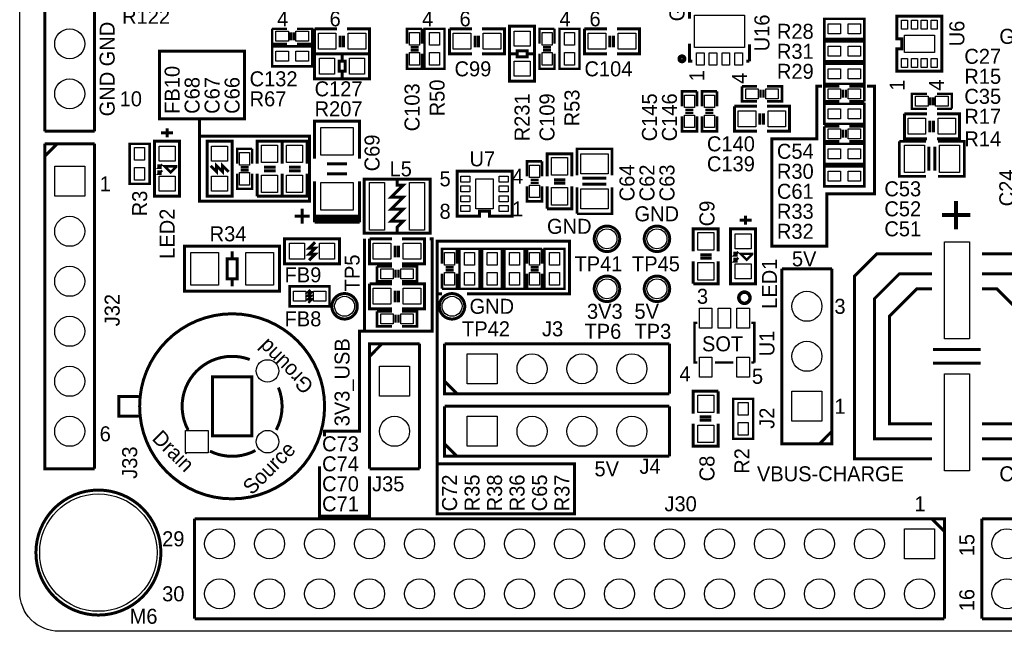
# Model space of a CAD drawing. Extents: x 0 to 83, y 0 to 145.
# Tile 1 of 12: x 0 to 50, y 0 to 31. Entities that reach past the tile are written whole.
import ezdxf

# ---------------------------------------------------------------- set-up
doc = ezdxf.new("R2010")
doc.units = 0
for name, color, linetype in [('BG_OUTLINE', 7, 'CONTINUOUS'), ('BG_SILKSCREEN_TOP', 7, 'CONTINUOUS'), ('PG_SILKSCREEN_TOP', 7, 'CONTINUOUS'), ('PIN_TOP', 12, 'CONTINUOUS'), ('RD_SILKSCREEN_TOP', 7, 'CONTINUOUS')]:
    doc.layers.add(name, color=color, linetype=linetype)

msp = doc.modelspace()

# ---------------------------------------------------------------- linework, layer by layer
at = {"layer": 'BG_OUTLINE'}
msp.add_lwpolyline([(1.999996, 139.999974), (78.068424, 139.999974, -0.414214), (80.06842, 137.999978), (80.06842, 1.999996, -0.414214), (78.068424, 0), (1.999996, 0, -0.414214), (0, 1.999996), (0, 56.291734)], format="xyb", dxfattribs=at)
at = {"layer": 'BG_SILKSCREEN_TOP', "const_width": 0.1524}
for points in [[(9.144, 25.146), (9.144, 26.035), (7.112, 26.035), (7.112, 29.464), (11.43, 29.464), (11.43, 26.035), (9.144, 26.035)], [(40.767, 27.686), (40.513, 27.686), (40.513, 25.019), (38.227, 25.019), (38.227, 19.558), (38.989, 19.558)], [(38.481, 19.558), (41.021, 19.558), (41.021, 22.225), (43.434, 22.225), (43.434, 27.686), (43.053, 27.686)], [(14.605, 21.844), (9.144, 21.844), (9.144, 25.146), (14.732, 25.146), (14.732, 21.844), (14.605, 21.844)], [(17.526, 19.939), (17.526, 15.24), (20.955, 15.24), (20.955, 19.939), (20.828, 19.939)], [(22.733, 17.145), (27.94, 17.145), (27.94, 19.812), (21.209, 19.812), (21.209, 17.145), (21.463, 17.145)], [(21.209, 17.145), (21.209, 5.969), (28.194, 5.969), (28.194, 8.509), (21.209, 8.509)], [(17.526, 15.24), (17.272, 15.24), (17.272, 10.16), (15.494, 10.16), (15.494, 9.906)], [(17.78, 7.874), (17.78, 5.842), (15.24, 5.842), (15.24, 8.382)]]:
    msp.add_lwpolyline(points, dxfattribs=at)
at = {"layer": 'PG_SILKSCREEN_TOP'}
for points, const_width in [([(1.27, 25.4), (1.27, 52.07), (3.81, 52.07)], 0.1524), ([(3.81, 52.07), (3.81, 25.4)], 0.1524), ([(34.1884, 32.004), (34.036, 32.004), (34.036, 31.115)], 0.1524), ([(42.926, 30.099), (40.894, 30.099), (40.894, 31.115), (42.926, 31.115), (42.926, 30.099)], 0.127), ([(46.228, 31.242), (44.577, 31.242), (44.577, 30.099), (44.831, 30.099), (44.831, 29.591), (44.577, 29.591), (44.577, 28.448), (46.863, 28.448), (46.863, 31.242), (46.228, 31.242)], 0.1524), ([(12.827, 30.607), (13.589, 30.607)], 0.127), ([(13.589, 29.845), (12.827, 29.845), (12.827, 30.607)], 0.127), ([(14.097, 30.607), (14.859, 30.607), (14.859, 29.845), (14.097, 29.845)], 0.127), ([(14.986, 30.607), (16.129, 30.607)], 0.1524), ([(16.129, 29.337), (14.986, 29.337), (14.986, 30.607)], 0.1524), ([(16.637, 30.607), (17.78, 30.607), (17.78, 29.337), (16.637, 29.337)], 0.1524), ([(19.685, 29.845), (19.685, 30.607), (20.447, 30.607)], 0.127), ([(20.447, 30.607), (20.447, 29.845)], 0.127), ([(21.59, 30.607), (21.59, 28.575), (20.574, 28.575), (20.574, 30.607), (21.59, 30.607)], 0.127), ([(21.844, 30.607), (22.987, 30.607)], 0.1524), ([(22.987, 29.337), (21.844, 29.337), (21.844, 30.607)], 0.1524), ([(23.495, 30.607), (24.638, 30.607), (24.638, 29.337), (23.495, 29.337)], 0.1524), ([(24.892, 27.94), (24.892, 30.734), (26.162, 30.734), (26.162, 27.94), (24.892, 27.94)], 0.1524), ([(26.416, 29.845), (26.416, 30.607), (27.178, 30.607)], 0.127), ([(27.178, 30.607), (27.178, 29.845)], 0.127), ([(28.448, 30.607), (28.448, 28.575), (27.432, 28.575), (27.432, 30.607), (28.448, 30.607)], 0.127), ([(28.702, 30.607), (29.845, 30.607)], 0.1524), ([(29.845, 29.337), (28.702, 29.337), (28.702, 30.607)], 0.1524), ([(30.353, 30.607), (31.496, 30.607), (31.496, 29.337), (30.353, 29.337)], 0.1524), ([(13.7668, 30.4292), (13.7668, 30.0228)], 0.127), ([(13.9192, 30.4292), (13.9192, 30.0228)], 0.127), ([(16.2814, 30.2514), (16.2814, 29.6672)], 0.1524), ([(16.4592, 30.2514), (16.4592, 29.6672)], 0.1524), ([(23.1394, 30.2514), (23.1394, 29.6672)], 0.1524), ([(23.3172, 30.2514), (23.3172, 29.6672)], 0.1524), ([(29.9974, 30.2514), (29.9974, 29.6672)], 0.1524), ([(30.1752, 30.2514), (30.1752, 29.6672)], 0.1524), ([(42.926, 28.956), (40.894, 28.956), (40.894, 29.972), (42.926, 29.972), (42.926, 28.956)], 0.127), ([(12.827, 29.718), (14.859, 29.718), (14.859, 28.702), (12.827, 28.702), (12.827, 29.718)], 0.127), ([(20.2692, 29.6672), (19.8628, 29.6672)], 0.127), ([(20.2692, 29.5148), (19.8628, 29.5148)], 0.127), ([(24.9428, 29.337), (25.273, 29.337), (25.273, 29.1846), (25.781, 29.1846), (25.781, 29.4894), (25.273, 29.4894), (25.273, 29.337)], 0.1524), ([(27.0002, 29.6672), (26.5938, 29.6672)], 0.127), ([(27.0002, 29.5148), (26.5938, 29.5148)], 0.127), ([(34.036, 29.845), (34.036, 28.956), (34.1884, 28.956)], 0.1524), ([(37.084, 28.956), (37.084, 29.8196)], 0.1524), ([(17.78, 28.067), (14.986, 28.067), (14.986, 29.337), (17.78, 29.337), (17.78, 28.067)], 0.1524), ([(16.383, 28.1178), (16.383, 28.448), (16.5354, 28.448), (16.5354, 28.956), (16.2306, 28.956), (16.2306, 28.448), (16.383, 28.448)], 0.1524), ([(16.383, 28.956), (16.383, 29.337)], 0.1524), ([(20.447, 29.337), (20.447, 28.575), (19.685, 28.575), (19.685, 29.337)], 0.127), ([(25.781, 29.337), (26.162, 29.337)], 0.1524), ([(27.178, 29.337), (27.178, 28.575), (26.416, 28.575), (26.416, 29.337)], 0.127), ([(36.9316, 28.956), (37.084, 28.956)], 0.1524), ([(42.926, 27.813), (40.894, 27.813), (40.894, 28.829), (42.926, 28.829), (42.926, 27.813)], 0.127), ([(36.703, 27.686), (37.465, 27.686)], 0.127), ([(37.465, 26.924), (36.703, 26.924), (36.703, 27.686)], 0.127), ([(37.6428, 27.5082), (37.6428, 27.1018)], 0.127), ([(37.7952, 27.5082), (37.7952, 27.1018)], 0.127), ([(37.973, 27.686), (38.735, 27.686), (38.735, 26.924), (37.973, 26.924)], 0.127), ([(41.656, 26.924), (40.894, 26.924), (40.894, 27.686), (41.656, 27.686)], 0.127), ([(41.8338, 27.1018), (41.8338, 27.5082)], 0.127), ([(41.9862, 27.1018), (41.9862, 27.5082)], 0.127), ([(42.164, 27.686), (42.926, 27.686), (42.926, 26.924)], 0.127), ([(33.655, 26.67), (33.655, 27.432), (34.417, 27.432)], 0.127), ([(34.417, 27.432), (34.417, 26.67)], 0.127), ([(34.671, 26.67), (34.671, 27.432), (35.433, 27.432)], 0.127), ([(35.433, 27.432), (35.433, 26.67)], 0.127), ([(46.101, 26.543), (45.339, 26.543), (45.339, 27.305), (46.101, 27.305)], 0.127), ([(46.2788, 26.7208), (46.2788, 27.1272)], 0.127), ([(46.4312, 26.7208), (46.4312, 27.1272)], 0.127), ([(46.609, 27.305), (47.371, 27.305), (47.371, 26.543)], 0.127), ([(34.2392, 26.4922), (33.8328, 26.4922)], 0.127), ([(35.2552, 26.4922), (34.8488, 26.4922)], 0.127), ([(36.322, 26.67), (37.465, 26.67)], 0.1524), ([(37.465, 25.4), (36.322, 25.4), (36.322, 26.67)], 0.1524), ([(37.973, 26.67), (39.116, 26.67), (39.116, 25.4), (37.973, 25.4)], 0.1524), ([(40.894, 26.797), (42.926, 26.797), (42.926, 25.781), (40.894, 25.781), (40.894, 26.797)], 0.127), ([(42.926, 26.924), (42.164, 26.924)], 0.127), ([(47.371, 26.543), (46.609, 26.543)], 0.127), ([(34.417, 26.162), (34.417, 25.4), (33.655, 25.4), (33.655, 26.162)], 0.127), ([(34.2392, 26.3398), (33.8328, 26.3398)], 0.127), ([(35.433, 26.162), (35.433, 25.4), (34.671, 25.4), (34.671, 26.162)], 0.127), ([(35.2552, 26.3398), (34.8488, 26.3398)], 0.127), ([(37.6174, 26.3144), (37.6174, 25.7302)], 0.1524), ([(37.7952, 26.3144), (37.7952, 25.7302)], 0.1524), ([(44.958, 26.289), (46.101, 26.289)], 0.1524), ([(46.101, 25.019), (44.958, 25.019), (44.958, 26.289)], 0.1524), ([(46.609, 26.289), (47.752, 26.289), (47.752, 25.019), (46.609, 25.019)], 0.1524), ([(7.493, 25.0952), (7.493, 25.5524)], 0.1524), ([(14.986, 24.003), (14.986, 25.908), (17.272, 25.908), (17.272, 24.003)], 0.1524), ([(40.894, 25.654), (41.656, 25.654)], 0.127), ([(41.656, 24.892), (40.894, 24.892), (40.894, 25.654)], 0.127), ([(41.8338, 25.4762), (41.8338, 25.0698)], 0.127), ([(41.9862, 25.4762), (41.9862, 25.0698)], 0.127), ([(42.164, 25.654), (42.926, 25.654), (42.926, 24.892), (42.164, 24.892)], 0.127), ([(46.2534, 25.9334), (46.2534, 25.3492)], 0.1524), ([(46.4312, 25.9334), (46.4312, 25.3492)], 0.1524), ([(3.81, 25.4), (1.27, 25.4)], 0.1524), ([(7.1882, 25.3238), (7.7978, 25.3238)], 0.1524), ([(1.905, 24.765), (1.27, 24.13)], 0.1524), ([(1.27, 24.765), (3.81, 24.765)], 0.1524), ([(3.81, 8.255), (1.27, 8.255), (1.27, 24.765)], 0.1524), ([(3.81, 24.765), (1.27, 24.765)], 0.150114), ([(3.81, 24.765), (3.81, 8.255)], 0.1524), ([(5.588, 22.733), (5.588, 24.765), (6.604, 24.765), (6.604, 22.733), (5.588, 22.733)], 0.127), ([(8.128, 24.892), (8.128, 22.098), (6.858, 22.098), (6.858, 24.892), (8.128, 24.892)], 0.1524), ([(9.525, 22.098), (9.525, 24.892), (10.795, 24.892), (10.795, 22.098), (9.525, 22.098)], 0.1524), ([(11.049, 23.749), (11.049, 24.511), (11.811, 24.511)], 0.127), ([(11.811, 24.511), (11.811, 23.749)], 0.127), ([(12.065, 23.749), (12.065, 24.892), (13.335, 24.892), (13.335, 23.749)], 0.1524), ([(13.335, 23.749), (13.335, 24.892), (14.605, 24.892), (14.605, 23.749)], 0.1524), ([(28.321, 23.1648), (28.321, 24.511), (30.099, 24.511), (30.099, 23.1648)], 0.127), ([(42.926, 23.749), (40.894, 23.749), (40.894, 24.765), (42.926, 24.765), (42.926, 23.749)], 0.127), ([(46.0502, 23.114), (44.704, 23.114), (44.704, 24.892)], 0.127), ([(44.704, 24.892), (46.0502, 24.892)], 0.127), ([(46.2026, 24.6126), (46.2026, 23.3934)], 0.1524), ([(46.5074, 24.6126), (46.5074, 23.3934)], 0.1524), ([(46.6598, 24.892), (48.006, 24.892), (48.006, 23.114), (46.6598, 23.114)], 0.127), ([(26.797, 23.114), (26.797, 24.257), (28.067, 24.257), (28.067, 23.114)], 0.1524), ([(7.239, 23.7236), (7.0612, 23.5458), (7.2136, 23.5458)], 0.127), ([(7.0612, 23.5458), (7.0612, 23.7236)], 0.127), ([(7.9502, 23.622), (7.366, 23.622), (7.6708, 23.3172), (7.9502, 23.5966), (7.9502, 23.622)], 0.127), ([(9.7028, 23.6474), (10.0076, 23.3426), (10.0076, 23.6474), (10.3124, 23.3426), (10.3124, 23.6474), (10.6172, 23.3426)], 0.1524), ([(11.6332, 23.5712), (11.2268, 23.5712)], 0.127), ([(12.4206, 23.5712), (13.0048, 23.5712)], 0.1524), ([(13.6906, 23.5712), (14.2748, 23.5712)], 0.1524), ([(15.621, 23.749), (16.637, 23.749)], 0.1524), ([(25.781, 23.114), (25.781, 23.876), (26.543, 23.876)], 0.127), ([(26.543, 23.876), (26.543, 23.114)], 0.127), ([(40.894, 23.622), (42.926, 23.622), (42.926, 22.606), (40.894, 22.606), (40.894, 23.622)], 0.127), ([(7.239, 23.4188), (7.0612, 23.241), (7.2136, 23.241)], 0.127), ([(7.0612, 23.241), (7.0612, 23.4188)], 0.127), ([(11.811, 23.241), (11.811, 22.479), (11.049, 22.479), (11.049, 23.241)], 0.127), ([(11.6332, 23.4188), (11.2268, 23.4188)], 0.127), ([(12.065, 22.098), (12.065, 23.241)], 0.1524), ([(13.335, 23.241), (13.335, 22.098), (12.065, 22.098)], 0.1524), ([(12.4206, 23.3934), (13.0048, 23.3934)], 0.1524), ([(13.335, 22.098), (13.335, 23.241)], 0.1524), ([(14.605, 23.241), (14.605, 22.098), (13.335, 22.098)], 0.1524), ([(13.6906, 23.3934), (14.2748, 23.3934)], 0.1524), ([(15.621, 23.241), (16.637, 23.241)], 0.1524), ([(20.8534, 22.9616), (17.5006, 22.9616), (17.5006, 20.2184), (20.8534, 20.2184), (20.8534, 22.9616)], 0.1524), ([(19.177, 20.2184), (19.177, 20.5232), (19.4818, 20.828), (18.8722, 20.828), (19.4818, 21.4376), (18.8722, 21.4376), (19.4818, 22.0472), (18.8722, 22.0472), (19.4818, 22.6568), (19.177, 22.6568), (19.177, 22.9616)], 0.1524), ([(22.225, 22.733), (22.225, 21.082), (23.368, 21.082), (23.368, 21.336), (23.876, 21.336), (23.876, 21.082), (25.019, 21.082), (25.019, 23.368), (22.225, 23.368), (22.225, 22.733)], 0.1524), ([(28.6004, 23.0124), (29.8196, 23.0124)], 0.1524), ([(14.986, 21.082), (14.986, 22.86)], 0.1524), ([(17.272, 22.86), (17.272, 21.082), (14.986, 21.082)], 0.1524), ([(14.986, 20.7772), (14.986, 22.5552)], 0.1524), ([(17.272, 22.5552), (17.272, 20.7772)], 0.1524), ([(26.543, 22.606), (26.543, 21.844), (25.781, 21.844), (25.781, 22.606)], 0.127), ([(26.3652, 22.9362), (25.9588, 22.9362)], 0.127), ([(26.3652, 22.7838), (25.9588, 22.7838)], 0.127), ([(26.797, 21.463), (26.797, 22.606)], 0.1524), ([(28.067, 22.606), (28.067, 21.463), (26.797, 21.463)], 0.1524), ([(27.1526, 22.9362), (27.7368, 22.9362)], 0.1524), ([(27.1526, 22.7584), (27.7368, 22.7584)], 0.1524), ([(30.099, 22.5552), (30.099, 21.209), (28.321, 21.209)], 0.127), ([(28.321, 21.209), (28.321, 22.5552)], 0.127), ([(28.6004, 22.7076), (29.8196, 22.7076)], 0.1524), ([(14.351, 20.701), (14.351, 21.463)], 0.1524), ([(47.5742, 21.862796), (47.5742, 20.414996)], 0.2032), ([(14.732, 21.082), (13.97, 21.082)], 0.1524), ([(36.892484, 20.6502), (36.892484, 21.1074)], 0.1524), ([(48.3108, 21.151596), (46.863, 21.151596)], 0.2032), ([(17.272, 20.9296), (14.986, 20.9296)], 0.1524), ([(17.272, 20.7772), (14.986, 20.7772)], 0.1524), ([(34.225484, 19.304), (34.225484, 20.447), (35.495484, 20.447), (35.495484, 19.304)], 0.1524), ([(37.400484, 20.447), (37.400484, 17.653), (36.130484, 17.653), (36.130484, 20.447), (37.400484, 20.447)], 0.1524), ([(36.587684, 20.8788), (37.197284, 20.8788)], 0.1524), ([(13.462, 19.939), (16.256, 19.939), (16.256, 18.669), (13.462, 18.669), (13.462, 19.939)], 0.1524), ([(17.78, 19.939), (18.923, 19.939)], 0.1524), ([(18.923, 18.669), (17.78, 18.669), (17.78, 19.939)], 0.1524), ([(19.431, 19.939), (20.574, 19.939), (20.574, 18.669), (19.431, 18.669)], 0.1524), ([(8.382, 19.558), (13.208, 19.558), (13.208, 17.272), (8.382, 17.272), (8.382, 19.558)], 0.1524), ([(15.0114, 19.7612), (14.7066, 19.4564), (15.0114, 19.4564), (14.7066, 19.1516), (15.0114, 19.1516), (14.7066, 18.8468)], 0.1524), ([(19.0754, 19.5834), (19.0754, 18.9992)], 0.1524), ([(19.2532, 19.5834), (19.2532, 18.9992)], 0.1524), ([(10.795, 19.304), (10.795, 18.923)], 0.1524), ([(21.463, 18.669), (21.463, 19.431), (22.225, 19.431), (22.225, 18.669)], 0.127), ([(23.368, 19.431), (23.368, 17.399), (22.352, 17.399), (22.352, 19.431), (23.368, 19.431)], 0.127), ([(23.495, 17.399), (23.495, 19.431), (24.511, 19.431), (24.511, 17.399), (23.495, 17.399)], 0.127), ([(25.654, 19.431), (25.654, 17.399), (24.638, 17.399), (24.638, 19.431), (25.654, 19.431)], 0.127), ([(25.781, 18.669), (25.781, 19.431), (26.543, 19.431)], 0.127), ([(26.543, 19.431), (26.543, 18.669)], 0.127), ([(26.67, 17.399), (26.67, 19.431), (27.686, 19.431), (27.686, 17.399), (26.67, 17.399)], 0.127), ([(34.581084, 19.1262), (35.165284, 19.1262)], 0.1524), ([(34.581084, 18.9484), (35.165284, 18.9484)], 0.1524), ([(36.511484, 19.2786), (36.333684, 19.1008), (36.486084, 19.1008)], 0.127), ([(36.511484, 18.9738), (36.333684, 18.796), (36.486084, 18.796)], 0.127), ([(36.333684, 19.1008), (36.333684, 19.2786)], 0.127), ([(36.333684, 18.796), (36.333684, 18.9738)], 0.127), ([(37.222684, 19.177), (36.638484, 19.177), (36.943284, 18.8722), (37.222684, 19.1516), (37.222684, 19.177)], 0.127), ([(46.355, 19.177), (43.561, 19.177), (42.418, 18.034), (42.418, 8.763), (46.355, 8.763)], 0.1524), ([(48.895, 8.763), (52.832, 8.763), (52.832, 18.034), (51.689, 19.177), (48.895, 19.177)], 0.1524), ([(10.541, 18.923), (11.049, 18.923), (11.049, 17.907), (10.541, 17.907), (10.541, 18.923)], 0.1524), ([(18.161, 18.542), (18.923, 18.542)], 0.127), ([(18.923, 17.78), (18.161, 17.78), (18.161, 18.542)], 0.127), ([(19.431, 18.542), (20.193, 18.542), (20.193, 17.78), (19.431, 17.78)], 0.127), ([(21.6408, 18.4912), (22.0472, 18.4912)], 0.127), ([(26.3652, 18.4912), (25.9588, 18.4912)], 0.127), ([(34.225484, 17.653), (34.225484, 18.796)], 0.1524), ([(35.495484, 18.796), (35.495484, 17.653), (34.225484, 17.653)], 0.1524), ([(19.1008, 18.3642), (19.1008, 17.9578)], 0.127), ([(19.2532, 18.3642), (19.2532, 17.9578)], 0.127), ([(21.463, 17.399), (21.463, 18.161)], 0.127), ([(22.225, 18.161), (22.225, 17.399), (21.463, 17.399)], 0.127), ([(21.6408, 18.3388), (22.0472, 18.3388)], 0.127), ([(26.543, 18.161), (26.543, 17.399), (25.781, 17.399), (25.781, 18.161)], 0.127), ([(26.3652, 18.3388), (25.9588, 18.3388)], 0.127), ([(38.735, 10.795), (38.735, 18.415)], 0.1524), ([(41.275, 18.415), (41.275, 9.525), (38.735, 9.525), (38.735, 10.795)], 0.1524), ([(38.735, 18.415), (41.275, 18.415)], 0.1524), ([(46.355, 18.161), (44.704, 18.161), (43.434, 16.891), (43.434, 9.779), (46.355, 9.779)], 0.1524), ([(48.895, 9.779), (51.816, 9.779), (51.816, 16.891), (50.546, 18.161), (48.895, 18.161)], 0.1524), ([(10.795, 17.526), (10.795, 17.907)], 0.1524), ([(13.716, 17.526), (15.748, 17.526), (15.748, 16.51), (13.716, 16.51), (13.716, 17.526)], 0.127), ([(17.78, 17.653), (18.923, 17.653)], 0.1524), ([(18.923, 16.383), (17.78, 16.383), (17.78, 17.653)], 0.1524), ([(19.431, 17.653), (20.574, 17.653), (20.574, 16.383), (19.431, 16.383)], 0.1524), ([(14.7701, 17.3482), (14.6431, 17.2212), (14.8209, 17.2212), (14.6431, 17.0434), (14.8209, 17.0434), (14.6431, 16.8656), (14.8209, 16.8656), (14.8209, 16.8402), (14.6685, 16.6878)], 0.127), ([(19.0754, 17.2974), (19.0754, 16.7132)], 0.1524), ([(19.2532, 17.2974), (19.2532, 16.7132)], 0.1524), ([(46.355, 10.541), (44.196, 10.541), (44.196, 16.002), (45.593, 17.399), (46.355, 17.399)], 0.1524), ([(48.895, 17.399), (49.657, 17.399), (51.054, 16.002), (51.054, 10.541), (48.895, 10.541)], 0.1524), ([(18.161, 16.256), (18.923, 16.256)], 0.127), ([(18.923, 15.494), (18.161, 15.494), (18.161, 16.256)], 0.127), ([(19.1008, 16.0782), (19.1008, 15.6718)], 0.127), ([(19.2532, 16.0782), (19.2532, 15.6718)], 0.127), ([(19.431, 16.256), (20.193, 16.256), (20.193, 15.494), (19.431, 15.494)], 0.127), ([(34.441384, 13.6525), (34.288984, 13.6525), (34.288984, 15.668752), (34.441384, 15.668752)], 0.127), ([(37.184584, 15.668752), (37.336984, 15.668752), (37.336984, 13.949426)], 0.127), ([(18.415, 14.605), (17.78, 13.97)], 0.1524), ([(17.78, 8.255), (17.78, 14.605), (20.32, 14.605)], 0.1524), ([(20.32, 14.605), (17.78, 14.605)], 0.150114), ([(20.32, 14.605), (20.32, 8.255)], 0.1524), ([(21.59, 14.605), (33.02, 14.605)], 0.1524), ([(33.02, 12.065), (21.59, 12.065), (21.59, 14.605)], 0.1524), ([(21.59, 14.605), (21.59, 12.065)], 0.150114), ([(33.02, 14.605), (33.02, 12.065)], 0.1524), ([(37.336984, 13.949426), (37.336984, 13.6525)], 0.127), ([(48.8315, 14.317726), (46.4185, 14.317726)], 0.1524), ([(36.270184, 13.6525), (35.330384, 13.6525)], 0.127), ([(37.336984, 13.6525), (37.184584, 13.6525)], 0.127), ([(48.8315, 13.622274), (46.4185, 13.622274)], 0.1524), ([(11.794998, 11.930126), (11.794998, 9.929876), (9.795002, 9.929876), (9.795002, 12.930124), (11.794998, 12.930124), (11.794998, 11.930126)], 0.1524), ([(21.59, 12.7), (22.225, 12.065)], 0.1524), ([(34.225484, 11.049), (34.225484, 12.192), (35.495484, 12.192)], 0.1524), ([(35.495484, 12.192), (35.495484, 11.049)], 0.1524), ([(6.046216, 10.929874), (5.046218, 10.929874), (5.046218, 11.930126), (6.046216, 11.930126)], 0.1524), ([(37.273484, 11.811), (37.273484, 9.779), (36.257484, 9.779), (36.257484, 11.811), (37.273484, 11.811)], 0.127), ([(21.59, 11.43), (33.02, 11.43)], 0.1524), ([(33.02, 8.89), (21.59, 8.89), (21.59, 11.43)], 0.1524), ([(21.59, 11.43), (21.59, 8.89)], 0.150114), ([(33.02, 11.43), (33.02, 8.89)], 0.1524), ([(35.495484, 10.541), (35.495484, 9.398), (34.225484, 9.398), (34.225484, 10.541)], 0.1524), ([(35.139884, 10.8966), (34.555684, 10.8966)], 0.1524), ([(35.139884, 10.7188), (34.555684, 10.7188)], 0.1524), ([(40.64, 9.525), (41.275, 10.16)], 0.1524), ([(21.59, 9.525), (22.225, 8.89)], 0.1524), ([(38.735, 9.525), (41.275, 9.525)], 0.150114), ([(20.32, 8.255), (17.78, 8.255)], 0.1524), ([(8.89, 5.715), (46.99, 5.715), (46.99, 0.635)], 0.1524), ([(8.89, 0.635), (8.89, 5.715)], 0.1524), ([(46.99, 5.08), (46.355, 5.715)], 0.1524), ([(48.895, 5.715), (69.215, 5.715), (69.215, 0.635)], 0.1524), ([(48.895, 0.635), (48.895, 5.715)], 0.1524), ([(46.99, 0.635), (8.89, 0.635)], 0.1524), ([(69.215, 0.635), (48.895, 0.635)], 0.1524)]:
    msp.add_lwpolyline(points, dxfattribs=dict(at, const_width=const_width))
for points, const_width in [([(33.782, 29.083, 1), (33.528, 29.083, 1), (33.782, 29.083)], 0.199898), ([(30.491684, 19.939, 1), (29.198316, 19.939, 1), (30.491684, 19.939)], 0.1524), ([(33.031684, 19.939, 1), (31.738316, 19.939, 1), (33.031684, 19.939)], 0.1524), ([(30.491684, 17.399, 1), (29.198316, 17.399, 1), (30.491684, 17.399)], 0.1524), ([(33.031684, 17.399, 1), (31.738316, 17.399, 1), (33.031684, 17.399)], 0.1524), ([(17.156684, 16.51, 1), (15.863316, 16.51, 1), (17.156684, 16.51)], 0.1524), ([(22.617684, 16.51, 1), (21.324316, 16.51, 1), (22.617684, 16.51)], 0.1524), ([(37.112956, 16.946626, 1), (36.545012, 16.946626, 1), (37.112956, 16.946626)], 0.1778), ([(15.495016, 11.43, 1), (6.094984, 11.43, 1), (15.495016, 11.43)], 0.1524), ([(11.689588, 13.807186, 0.691964), (8.554466, 10.233406)], 0.1524), ([(13.035534, 10.233406, 0.222232), (13.149834, 12.381992)], 0.1524), ([(8.544052, 10.253218, 0.003221), (8.559292, 10.224262)], 0.1524), ([(9.669272, 9.153144, 0.115301), (10.795, 8.89)], 0.1524), ([(10.795, 8.89, 0.122072), (11.98118, 9.183878)], 0.1524), ([(7.174992, 3.999992, 1), (0.824992, 3.999992, 1), (7.174992, 3.999992)], 0.1524)]:
    msp.add_lwpolyline(points, format="xyb", dxfattribs=dict(at, const_width=const_width))
at = {"layer": 'PIN_TOP'}
for points in [[(36.83, 29.6545), (34.29, 29.6545), (34.29, 31.3055), (36.83, 31.3055)], [(44.817538, 30.595062), (44.817538, 31.052262), (45.122338, 31.052262), (45.122338, 30.595062)], [(45.317664, 30.595062), (45.317664, 31.052262), (45.622464, 31.052262), (45.622464, 30.595062)], [(45.817536, 30.595062), (45.817536, 31.052262), (46.122336, 31.052262), (46.122336, 30.595062)], [(46.317662, 30.595062), (46.317662, 31.052262), (46.622462, 31.052262), (46.622462, 30.595062)], [(41.7195, 30.861), (41.7195, 30.353), (41.0845, 30.353), (41.0845, 30.861)], [(42.7355, 30.861), (42.7355, 30.353), (42.1005, 30.353), (42.1005, 30.861)], [(13.0175, 29.972), (13.0175, 30.48), (13.6525, 30.48), (13.6525, 29.972)], [(14.0335, 29.972), (14.0335, 30.48), (14.6685, 30.48), (14.6685, 29.972)], [(15.1765, 29.5656), (15.1765, 30.3784), (16.0655, 30.3784), (16.0655, 29.5656)], [(16.7005, 29.5656), (16.7005, 30.3784), (17.5895, 30.3784), (17.5895, 29.5656)], [(19.812, 30.4165), (20.32, 30.4165), (20.32, 29.7815), (19.812, 29.7815)], [(20.828, 30.4165), (21.336, 30.4165), (21.336, 29.7815), (20.828, 29.7815)], [(22.0345, 29.5656), (22.0345, 30.3784), (22.9235, 30.3784), (22.9235, 29.5656)], [(23.5585, 29.5656), (23.5585, 30.3784), (24.4475, 30.3784), (24.4475, 29.5656)], [(25.9334, 29.718), (25.1206, 29.718), (25.1206, 30.48), (25.9334, 30.48)], [(26.543, 30.4165), (27.051, 30.4165), (27.051, 29.7815), (26.543, 29.7815)], [(27.686, 30.4165), (28.194, 30.4165), (28.194, 29.7815), (27.686, 29.7815)], [(28.8925, 29.5656), (28.8925, 30.3784), (29.7815, 30.3784), (29.7815, 29.5656)], [(30.4165, 29.5656), (30.4165, 30.3784), (31.3055, 30.3784), (31.3055, 29.5656)], [(46.482, 29.4005), (44.958, 29.4005), (44.958, 30.2895), (46.482, 30.2895)], [(41.7195, 29.718), (41.7195, 29.21), (41.0845, 29.21), (41.0845, 29.718)], [(42.7355, 29.718), (42.7355, 29.21), (42.1005, 29.21), (42.1005, 29.718)], [(13.0175, 28.956), (13.0175, 29.464), (13.6525, 29.464), (13.6525, 28.956)], [(14.0335, 28.956), (14.0335, 29.464), (14.6685, 29.464), (14.6685, 28.956)], [(16.002, 29.1084), (16.002, 28.2956), (15.24, 28.2956), (15.24, 29.1084)], [(17.526, 29.1084), (17.526, 28.2956), (16.764, 28.2956), (16.764, 29.1084)], [(19.812, 29.4005), (20.32, 29.4005), (20.32, 28.7655), (19.812, 28.7655)], [(20.828, 29.4005), (21.336, 29.4005), (21.336, 28.7655), (20.828, 28.7655)], [(26.543, 29.4005), (27.051, 29.4005), (27.051, 28.7655), (26.543, 28.7655)], [(27.686, 29.4005), (28.194, 29.4005), (28.194, 28.7655), (27.686, 28.7655)], [(34.775394, 29.3878), (34.775394, 28.7528), (34.394394, 28.7528), (34.394394, 29.3878)], [(35.42538, 29.3878), (35.42538, 28.7528), (35.04438, 28.7528), (35.04438, 29.3878)], [(36.075366, 29.3878), (36.075366, 28.7528), (35.694366, 28.7528), (35.694366, 29.3878)], [(36.725352, 29.3878), (36.725352, 28.7528), (36.344352, 28.7528), (36.344352, 29.3878)], [(44.817538, 28.637738), (44.817538, 29.094938), (45.122338, 29.094938), (45.122338, 28.637738)], [(45.317664, 28.637738), (45.317664, 29.094938), (45.622464, 29.094938), (45.622464, 28.637738)], [(45.817536, 28.637738), (45.817536, 29.094938), (46.122336, 29.094938), (46.122336, 28.637738)], [(46.317662, 28.637738), (46.317662, 29.094938), (46.622462, 29.094938), (46.622462, 28.637738)], [(25.9334, 28.194), (25.1206, 28.194), (25.1206, 28.956), (25.9334, 28.956)], [(41.7195, 28.575), (41.7195, 28.067), (41.0845, 28.067), (41.0845, 28.575)], [(42.7355, 28.575), (42.7355, 28.067), (42.1005, 28.067), (42.1005, 28.575)], [(36.8935, 27.051), (36.8935, 27.559), (37.5285, 27.559), (37.5285, 27.051)], [(37.9095, 27.051), (37.9095, 27.559), (38.5445, 27.559), (38.5445, 27.051)], [(41.7195, 27.559), (41.7195, 27.051), (41.0845, 27.051), (41.0845, 27.559)], [(42.7355, 27.559), (42.7355, 27.051), (42.1005, 27.051), (42.1005, 27.559)], [(33.782, 27.2415), (34.29, 27.2415), (34.29, 26.6065), (33.782, 26.6065)], [(34.798, 27.2415), (35.306, 27.2415), (35.306, 26.6065), (34.798, 26.6065)], [(46.1645, 27.178), (46.1645, 26.67), (45.5295, 26.67), (45.5295, 27.178)], [(47.1805, 27.178), (47.1805, 26.67), (46.5455, 26.67), (46.5455, 27.178)], [(41.0845, 26.035), (41.0845, 26.543), (41.7195, 26.543), (41.7195, 26.035)], [(42.1005, 26.035), (42.1005, 26.543), (42.7355, 26.543), (42.7355, 26.035)], [(33.782, 26.2255), (34.29, 26.2255), (34.29, 25.5905), (33.782, 25.5905)], [(34.798, 26.2255), (35.306, 26.2255), (35.306, 25.5905), (34.798, 25.5905)], [(36.5125, 25.6286), (36.5125, 26.4414), (37.4015, 26.4414), (37.4015, 25.6286)], [(38.0365, 25.6286), (38.0365, 26.4414), (38.9255, 26.4414), (38.9255, 25.6286)], [(45.1485, 25.2476), (45.1485, 26.0604), (46.0375, 26.0604), (46.0375, 25.2476)], [(46.6725, 25.2476), (46.6725, 26.0604), (47.5615, 26.0604), (47.5615, 25.2476)], [(16.9545, 24.1935), (15.3035, 24.1935), (15.3035, 25.5905), (16.9545, 25.5905)], [(41.0845, 25.019), (41.0845, 25.527), (41.7195, 25.527), (41.7195, 25.019)], [(42.1005, 25.019), (42.1005, 25.527), (42.7355, 25.527), (42.7355, 25.019)], [(6.35, 23.9395), (5.842, 23.9395), (5.842, 24.5745), (6.35, 24.5745)], [(7.0866, 24.638), (7.8994, 24.638), (7.8994, 23.876), (7.0866, 23.876)], [(10.5664, 23.876), (9.7536, 23.876), (9.7536, 24.638), (10.5664, 24.638)], [(13.1064, 23.8125), (12.2936, 23.8125), (12.2936, 24.7015), (13.1064, 24.7015)], [(14.3764, 23.8125), (13.5636, 23.8125), (13.5636, 24.7015), (14.3764, 24.7015)], [(44.958, 23.3045), (44.958, 24.7015), (45.974, 24.7015), (45.974, 23.3045)], [(46.736, 23.3045), (46.736, 24.7015), (47.752, 24.7015), (47.752, 23.3045)], [(11.176, 24.3205), (11.684, 24.3205), (11.684, 23.6855), (11.176, 23.6855)], [(27.8384, 23.1775), (27.0256, 23.1775), (27.0256, 24.0665), (27.8384, 24.0665)], [(29.9085, 23.241), (28.5115, 23.241), (28.5115, 24.257), (29.9085, 24.257)], [(41.7195, 24.511), (41.7195, 24.003), (41.0845, 24.003), (41.0845, 24.511)], [(42.7355, 24.511), (42.7355, 24.003), (42.1005, 24.003), (42.1005, 24.511)], [(1.778, 23.622), (3.302, 23.622), (3.302, 22.098), (1.778, 22.098)], [(6.35, 22.9235), (5.842, 22.9235), (5.842, 23.5585), (6.35, 23.5585)], [(25.908, 23.6855), (26.416, 23.6855), (26.416, 23.0505), (25.908, 23.0505)], [(7.0866, 23.114), (7.8994, 23.114), (7.8994, 22.352), (7.0866, 22.352)], [(10.5664, 22.352), (9.7536, 22.352), (9.7536, 23.114), (10.5664, 23.114)], [(11.176, 23.3045), (11.684, 23.3045), (11.684, 22.6695), (11.176, 22.6695)], [(13.1064, 22.2885), (12.2936, 22.2885), (12.2936, 23.1775), (13.1064, 23.1775)], [(14.3764, 22.2885), (13.5636, 22.2885), (13.5636, 23.1775), (14.3764, 23.1775)], [(22.871938, 22.822662), (22.414738, 22.822662), (22.414738, 23.127462), (22.871938, 23.127462)], [(24.829262, 22.822662), (24.372062, 22.822662), (24.372062, 23.127462), (24.829262, 23.127462)], [(41.0845, 22.86), (41.0845, 23.368), (41.7195, 23.368), (41.7195, 22.86)], [(42.1005, 22.86), (42.1005, 23.368), (42.7355, 23.368), (42.7355, 22.86)], [(16.9545, 21.3995), (15.3035, 21.3995), (15.3035, 22.7965), (16.9545, 22.7965)], [(18.542, 22.7965), (18.542, 20.3835), (17.78, 20.3835), (17.78, 22.7965)], [(20.574, 22.7965), (20.574, 20.3835), (19.812, 20.3835), (19.812, 22.7965)], [(22.871938, 22.322536), (22.414738, 22.322536), (22.414738, 22.627336), (22.871938, 22.627336)], [(24.0665, 22.987), (24.0665, 21.463), (23.1775, 21.463), (23.1775, 22.987)], [(24.829262, 22.322536), (24.372062, 22.322536), (24.372062, 22.627336), (24.829262, 22.627336)], [(25.908, 22.6695), (26.416, 22.6695), (26.416, 22.0345), (25.908, 22.0345)], [(27.8384, 21.6535), (27.0256, 21.6535), (27.0256, 22.5425), (27.8384, 22.5425)], [(22.871938, 21.822664), (22.414738, 21.822664), (22.414738, 22.127464), (22.871938, 22.127464)], [(24.829262, 21.822664), (24.372062, 21.822664), (24.372062, 22.127464), (24.829262, 22.127464)], [(29.9085, 21.463), (28.5115, 21.463), (28.5115, 22.479), (29.9085, 22.479)], [(22.871938, 21.322538), (22.414738, 21.322538), (22.414738, 21.627338), (22.871938, 21.627338)], [(24.829262, 21.322538), (24.372062, 21.322538), (24.372062, 21.627338), (24.829262, 21.627338)], [(35.266884, 19.3675), (34.454084, 19.3675), (34.454084, 20.2565), (35.266884, 20.2565)], [(36.359084, 20.193), (37.171884, 20.193), (37.171884, 19.431), (36.359084, 19.431)], [(13.716, 18.8976), (13.716, 19.7104), (14.478, 19.7104), (14.478, 18.8976)], [(15.24, 18.8976), (15.24, 19.7104), (16.002, 19.7104), (16.002, 18.8976)], [(17.9705, 18.8976), (17.9705, 19.7104), (18.8595, 19.7104), (18.8595, 18.8976)], [(19.4945, 18.8976), (19.4945, 19.7104), (20.3835, 19.7104), (20.3835, 18.8976)], [(48.26, 19.78533), (48.26, 14.85773), (46.99, 14.85773), (46.99, 19.78533)], [(8.6995, 17.5895), (8.6995, 19.2405), (10.0965, 19.2405), (10.0965, 17.5895)], [(11.4935, 17.5895), (11.4935, 19.2405), (12.8905, 19.2405), (12.8905, 17.5895)], [(22.098, 18.6055), (21.59, 18.6055), (21.59, 19.2405), (22.098, 19.2405)], [(22.606, 19.2405), (23.114, 19.2405), (23.114, 18.6055), (22.606, 18.6055)], [(24.257, 18.6055), (23.749, 18.6055), (23.749, 19.2405), (24.257, 19.2405)], [(24.892, 19.2405), (25.4, 19.2405), (25.4, 18.6055), (24.892, 18.6055)], [(25.908, 19.2405), (26.416, 19.2405), (26.416, 18.6055), (25.908, 18.6055)], [(27.432, 18.6055), (26.924, 18.6055), (26.924, 19.2405), (27.432, 19.2405)], [(35.266884, 17.8435), (34.454084, 17.8435), (34.454084, 18.7325), (35.266884, 18.7325)], [(36.359084, 18.669), (37.171884, 18.669), (37.171884, 17.907), (36.359084, 17.907)], [(18.3515, 17.907), (18.3515, 18.415), (18.9865, 18.415), (18.9865, 17.907)], [(19.3675, 17.907), (19.3675, 18.415), (20.0025, 18.415), (20.0025, 17.907)], [(22.098, 17.5895), (21.59, 17.5895), (21.59, 18.2245), (22.098, 18.2245)], [(22.606, 18.2245), (23.114, 18.2245), (23.114, 17.5895), (22.606, 17.5895)], [(24.257, 17.5895), (23.749, 17.5895), (23.749, 18.2245), (24.257, 18.2245)], [(24.892, 18.2245), (25.4, 18.2245), (25.4, 17.5895), (24.892, 17.5895)], [(25.908, 18.2245), (26.416, 18.2245), (26.416, 17.5895), (25.908, 17.5895)], [(27.432, 17.5895), (26.924, 17.5895), (26.924, 18.2245), (27.432, 18.2245)], [(13.9065, 16.764), (13.9065, 17.272), (14.5415, 17.272), (14.5415, 16.764)], [(14.9225, 16.764), (14.9225, 17.272), (15.5575, 17.272), (15.5575, 16.764)], [(17.9705, 16.6116), (17.9705, 17.4244), (18.8595, 17.4244), (18.8595, 16.6116)], [(19.4945, 16.6116), (19.4945, 17.4244), (20.3835, 17.4244), (20.3835, 16.6116)], [(18.3515, 15.621), (18.3515, 16.129), (18.9865, 16.129), (18.9865, 15.621)], [(19.3675, 15.621), (19.3675, 16.129), (20.0025, 16.129), (20.0025, 15.621)], [(35.177984, 16.413226), (35.177984, 15.397226), (34.542984, 15.397226), (34.542984, 16.413226)], [(36.130484, 16.413226), (36.130484, 15.397226), (35.495484, 15.397226), (35.495484, 16.413226)], [(37.082984, 16.413226), (37.082984, 15.397226), (36.447984, 15.397226), (36.447984, 16.413226)], [(22.733, 12.573), (22.733, 14.097), (24.257, 14.097), (24.257, 12.573)], [(35.177984, 13.924026), (35.177984, 12.908026), (34.542984, 12.908026), (34.542984, 13.924026)], [(37.082984, 13.924026), (37.082984, 12.908026), (36.447984, 12.908026), (36.447984, 13.924026)], [(18.288, 13.462), (19.812, 13.462), (19.812, 11.938), (18.288, 11.938)], [(48.26, 13.08227), (48.26, 8.15467), (46.99, 8.15467), (46.99, 13.08227)], [(40.767, 10.668), (39.243, 10.668), (39.243, 12.192), (40.767, 12.192)], [(34.454084, 12.0015), (35.266884, 12.0015), (35.266884, 11.1125), (34.454084, 11.1125)], [(36.511484, 11.6205), (37.019484, 11.6205), (37.019484, 10.9855), (36.511484, 10.9855)], [(22.733, 9.398), (22.733, 10.922), (24.257, 10.922), (24.257, 9.398)], [(36.511484, 10.6045), (37.019484, 10.6045), (37.019484, 9.9695), (36.511484, 9.9695)], [(8.427212, 10.205212), (9.570212, 10.205212), (9.570212, 9.062212), (8.427212, 9.062212)], [(34.454084, 10.4775), (35.266884, 10.4775), (35.266884, 9.5885), (34.454084, 9.5885)], [(46.482, 5.207), (46.482, 3.683), (44.958, 3.683), (44.958, 5.207)]]:
    msp.add_lwpolyline(points, close=True, dxfattribs=at)
for centre, radius in [((2.54, 29.845), 0.762), ((2.54, 27.305), 0.762), ((2.54, 20.32), 0.762), ((29.845, 19.939), 0.508), ((32.385, 19.939), 0.508), ((2.54, 17.78), 0.762), ((29.845, 17.399), 0.508), ((32.385, 17.399), 0.508), ((16.51, 16.51), 0.508), ((21.971, 16.51), 0.508), ((40.005, 16.51), 0.762), ((2.54, 15.24), 0.762), ((40.005, 13.97), 0.762), ((26.035, 13.335), 0.762), ((28.575, 13.335), 0.762), ((31.115, 13.335), 0.762), ((12.591288, 13.226288), 0.5715), ((2.54, 12.7), 0.762), ((2.54, 10.16), 0.762), ((19.05, 10.16), 0.762), ((26.035, 10.16), 0.762), ((28.575, 10.16), 0.762), ((31.115, 10.16), 0.762), ((12.591288, 9.633712), 0.5715), ((3.999992, 3.999992), 2.9845), ((10.16, 4.445), 0.762), ((12.7, 4.445), 0.762), ((15.24, 4.445), 0.762), ((17.78, 4.445), 0.762), ((20.32, 4.445), 0.762), ((22.86, 4.445), 0.762), ((25.4, 4.445), 0.762), ((27.94, 4.445), 0.762), ((30.48, 4.445), 0.762), ((33.02, 4.445), 0.762), ((35.56, 4.445), 0.762), ((38.1, 4.445), 0.762), ((40.64, 4.445), 0.762), ((43.18, 4.445), 0.762), ((50.165, 4.445), 0.762), ((10.16, 1.905), 0.762), ((12.7, 1.905), 0.762), ((15.24, 1.905), 0.762), ((17.78, 1.905), 0.762), ((20.32, 1.905), 0.762), ((22.86, 1.905), 0.762), ((25.4, 1.905), 0.762), ((27.94, 1.905), 0.762), ((30.48, 1.905), 0.762), ((33.02, 1.905), 0.762), ((35.56, 1.905), 0.762), ((38.1, 1.905), 0.762), ((40.64, 1.905), 0.762), ((43.18, 1.905), 0.762), ((45.72, 1.905), 0.762), ((50.165, 1.905), 0.762)]:
    msp.add_circle(centre, radius, dxfattribs=at)

# ---------------------------------------------------------------- texts
at = {"layer": 'BG_SILKSCREEN_TOP'}
for s, p in [('GND', (33.782, 30.988)), ('GND', (4.826, 28.702)), ('GND', (4.826, 26.162)), ('3V3_USB', (16.764, 10.414))]:
    msp.add_text(s, height=0.762, rotation=90, dxfattribs=at).set_placement(p)
for s, p in [('GND', (49.784, 29.845)), ('GND', (31.242, 20.828)), ('GND', (26.797, 20.193)), ('5V', (39.243, 18.542)), ('GND', (22.86, 16.129)), ('3V3', (28.829, 15.875)), ('5V', (31.242, 15.875)), ('5V', (29.21, 7.874)), ('VBUS-CHARGE', (37.465, 7.62))]:
    msp.add_text(s, height=0.762, dxfattribs=at).set_placement(p)
at = {"layer": 'PG_SILKSCREEN_TOP'}
for s, p in [('4', (13.081, 30.734)), ('6', (15.748, 30.734)), ('4', (20.447, 30.734)), ('6', (22.352, 30.734)), ('4', (27.432, 30.734)), ('6', (28.956, 30.734)), ('10', (5.08, 26.67)), ('1', (4.064, 22.352)), ('5', (21.336, 22.606)), ('4', (25.019, 22.733)), ('8', (21.336, 20.955)), ('1', (25.019, 21.082)), ('3', (34.417, 16.637)), ('3', (41.402, 16.129)), ('SOT', (34.671, 14.224)), ('4', (33.528, 12.7)), ('5', (37.211, 12.573)), ('1', (41.402, 11.049)), ('6', (4.064, 9.652)), ('1', (45.466, 6.096)), ('29', (7.239, 4.318)), ('30', (7.239, 1.524))]:
    msp.add_text(s, height=0.762, dxfattribs=at).set_placement(p)
for s, rotation, p in [('1', 90, (34.798, 27.94)), ('4', 90, (36.957, 27.813)), ('1', 90, (44.974002, 27.464004)), ('4', 90, (46.973998, 27.464004)), ('Ground', 135, (14.996668, 12.518644)), ('Drain', 315, (6.6802, 9.7536)), ('Source', 45, (11.796522, 6.890766)), ('15', 90, (48.514, 3.81)), ('16', 90, (48.514, 1.016))]:
    msp.add_text(s, height=0.762, rotation=rotation, dxfattribs=at).set_placement(p)
at = {"layer": 'RD_SILKSCREEN_TOP'}
for s, p in [('R122', (5.207, 30.861)), ('R28', (38.481, 30.099)), ('R31', (38.481, 29.083)), ('C27', (48.006, 28.829)), ('C99', (22.098, 28.194)), ('C104', (28.702, 28.194)), ('R29', (38.481, 28.067)), ('R15', (48.006, 27.813)), ('C132', (11.684, 27.686)), ('C127', (14.986, 27.178)), ('C35', (48.006, 26.797)), ('R67', (11.684, 26.67)), ('R207', (14.986, 26.162)), ('R17', (48.006, 25.781)), ('C140', (34.925, 24.384)), ('R14', (48.006, 24.638)), ('C54', (38.481, 24.003)), ('U7', (22.86, 23.622)), ('C139', (34.925, 23.368)), ('L5', (18.796, 23.114)), ('R30', (38.481, 22.987)), ('C61', (38.481, 21.971)), ('C53', (43.942, 22.098)), ('R33', (38.481, 20.955)), ('C52', (43.942, 21.082)), ('R34', (9.652, 19.812)), ('R32', (38.481, 19.939)), ('C51', (43.942, 20.066)), ('TP41', (28.194, 18.288)), ('TP45', (31.115, 18.288)), ('FB9', (13.462, 17.7292)), ('FB8', (13.462, 15.494)), ('TP42', (22.479, 14.986)), ('J3', (26.543, 14.986)), ('TP6', (28.702, 14.859)), ('TP3', (31.242, 14.859)), ('C73', (15.367, 9.144)), ('C74', (15.367, 8.128)), ('J4', (31.496, 8.001)), ('C2', (49.784, 7.62)), ('C70', (15.367, 7.112)), ('J35', (17.907, 7.112)), ('C71', (15.367, 6.096)), ('J30', (32.766, 6.096)), ('M6', (5.588, 0.381))]:
    msp.add_text(s, height=0.762, dxfattribs=at).set_placement(p)
for s, p in [('U16', (38.1, 29.464)), ('U6', (48.006, 29.718)), ('FB10', (8.128, 26.289)), ('C68', (9.144, 26.289)), ('C67', (10.16, 26.289)), ('C66', (11.176, 26.289)), ('C103', (20.32, 25.4)), ('R50', (21.59, 26.162)), ('R231', (25.908, 24.892)), ('C109', (27.178, 24.892)), ('R53', (28.448, 25.654)), ('C145', (32.385, 24.892)), ('C146', (33.401, 24.892)), ('C69', (18.288, 23.368)), ('C64', (31.242, 21.844)), ('C62', (32.258, 21.844)), ('C63', (33.274, 21.844)), ('C24', (50.546, 21.59)), ('R3', (6.477, 21.082)), ('C9', (35.306, 20.574)), ('LED2', (7.874, 18.923)), ('TP5', (17.272, 17.272)), ('LED1', (38.481, 16.383)), ('J32', (5.08, 15.494)), ('U1', (38.354, 13.97)), ('J2', (38.354, 10.287)), ('J33', (5.969, 7.747)), ('R2', (37.084, 8.001)), ('C8', (35.306, 7.62)), ('C72', (22.225, 6.096)), ('R35', (23.368, 6.096)), ('R38', (24.511, 6.096)), ('R36', (25.654, 6.096)), ('C65', (26.797, 6.096)), ('R37', (27.94, 6.096))]:
    msp.add_text(s, height=0.762, rotation=90, dxfattribs=at).set_placement(p)

doc.saveas('drawing.dxf')
